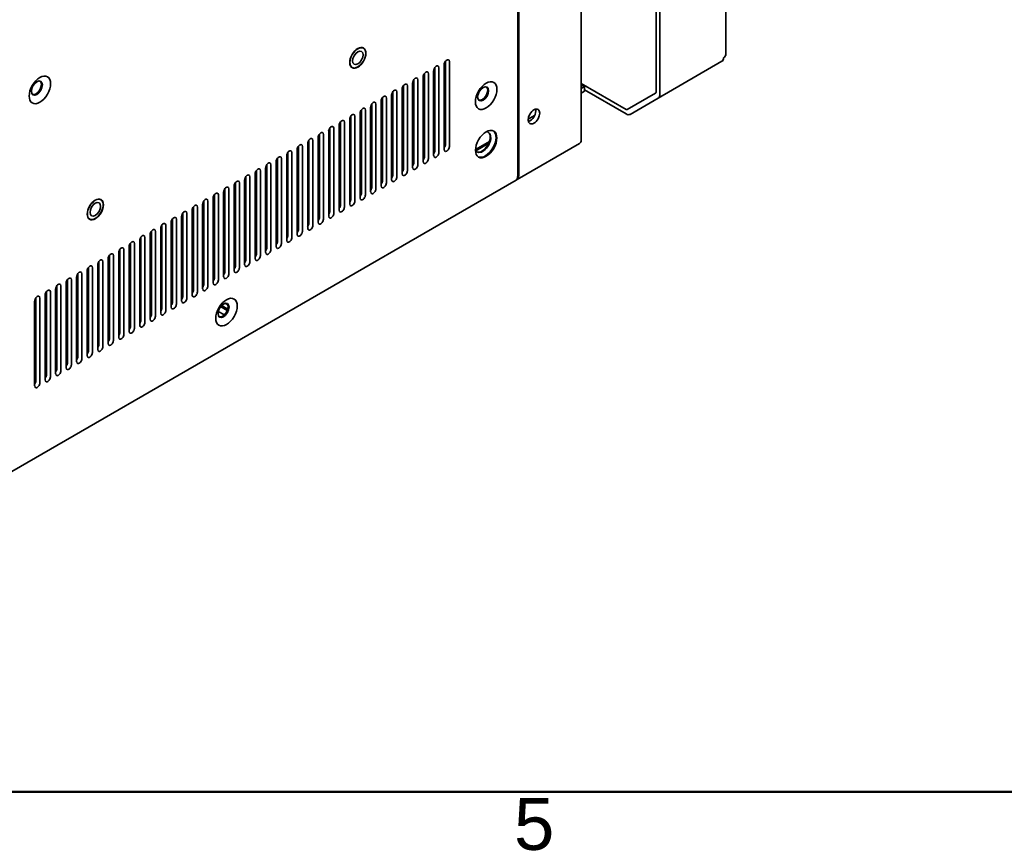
# Model space of a CAD drawing. Header units: millimetres. Extents: x 0 to 2100, y 0 to 1485.
# Tile 2 of 14: x 353 to 684, y 35 to 310. Entities that reach past the tile are written whole.
import ezdxf

# ---------------------------------------------------------------- set-up
doc = ezdxf.new("R2010")
doc.units = ezdxf.units.MM
doc.header["$LTSCALE"] = 5
for name, color, linetype, lineweight in [('Rahmen_0', 7, 'Continuous', 50), ('Rahmen_2', 7, 'Continuous', 50), ('Sichtbare Kanten(ISO)', 7, 'Continuous', 35)]:
    doc.layers.add(name, color=color, linetype=linetype, lineweight=lineweight)
doc.styles.add('Aktuell-BSI', font='arial.ttf')

# ---------------------------------------------------------------- blocks, each defined once
blk = doc.blocks.new('Ränder Standardrahmen')
at = {"layer": 'Rahmen_0', "flags": 128}
blk.add_lwpolyline([(10, 10), (10, 287), (410, 287), (410, 10), (10, 10)], dxfattribs=at)
at = {"layer": 'Rahmen_2', "insert": (103.854, 6.041), "char_height": 3.5, "attachment_point": 7, "style": 'Aktuell-BSI'}
blk.add_mtext('5', dxfattribs=at)

msp = doc.modelspace()

# ---------------------------------------------------------------- linework, layer by layer
at = {"layer": 'Sichtbare Kanten(ISO)'}
for p, q in [((590.61, 542.45), (590.61, 298.26)), ((520.52, 257.16), (520.52, 501.36)), ((520.87, 257.37), (520.87, 501.56)), ((567.1, 344.1), (567.1, 285.59)), ((568.42, 284.82), (568.42, 343.33)), ((541.91, 328.03), (541.91, 269.51)), ((468.56, 300.4), (468.14, 300.64)), ((496.21, 295.99), (496.21, 268.06)), ((497.54, 267.3), (497.54, 295.88)), ((589.3, 295.99), (567.88, 283.62)), ((589.62, 296.17), (589.3, 295.99)), ((589.58, 296.24), (589.62, 296.17)), ((590.61, 297.89), (590.53, 297.89)), ((590.61, 298.26), (590.61, 297.89)), ((464.81, 293.9), (464.39, 294.15)), ((489.14, 291.91), (489.14, 263.98)), ((490.47, 263.22), (490.47, 291.79)), ((492.23, 292.81), (492.23, 264.24)), ((492.67, 293.95), (492.67, 266.02)), ((494, 265.26), (494, 293.83)), ((495.77, 294.86), (495.77, 266.28)), ((485.16, 288.73), (485.16, 260.15)), ((485.6, 289.87), (485.6, 261.94)), ((486.93, 261.17), (486.93, 289.75)), ((488.7, 290.77), (488.7, 262.2)), ((557.05, 279.79), (541.91, 288.53)), ((478.53, 285.79), (478.53, 257.86)), ((479.86, 257.09), (479.86, 285.67)), ((481.63, 286.69), (481.63, 258.11)), ((482.07, 287.83), (482.07, 259.9)), ((483.39, 259.13), (483.39, 287.71)), ((541.91, 288.12), (543.06, 287.46)), ((543.06, 287.46), (541.91, 286.79)), ((541.91, 285.26), (543.06, 285.93)), ((543.06, 285.93), (543.06, 287.46)), ((543.06, 286.33), (557.05, 278.26)), ((566.94, 285.24), (557.42, 279.75)), ((474.56, 282.61), (474.56, 254.03)), ((475, 283.75), (475, 255.82)), ((476.32, 255.05), (476.32, 283.63)), ((478.09, 284.65), (478.09, 256.07)), ((558.36, 278.12), (567.88, 283.62)), ((467.48, 278.53), (467.48, 249.95)), ((467.93, 279.66), (467.93, 251.73)), ((469.25, 250.97), (469.25, 279.55)), ((471.02, 280.57), (471.02, 251.99)), ((471.46, 281.71), (471.46, 253.78)), ((472.79, 253.01), (472.79, 281.59)), ((460.86, 275.58), (460.86, 247.65)), ((462.18, 246.89), (462.18, 275.46)), ((463.95, 276.48), (463.95, 247.91)), ((464.39, 277.62), (464.39, 249.69)), ((465.72, 248.93), (465.72, 277.5)), ((526.24, 277.75), (524.06, 276.49)), ((456.88, 272.4), (456.88, 243.82)), ((457.32, 273.54), (457.32, 245.61)), ((458.65, 244.85), (458.65, 273.42)), ((460.41, 274.44), (460.41, 245.87)), ((450.25, 269.46), (450.25, 241.53)), ((451.57, 240.76), (451.57, 269.34)), ((453.34, 270.36), (453.34, 241.78)), ((453.78, 271.5), (453.78, 243.57)), ((455.11, 242.8), (455.11, 271.38)), ((511.02, 268.96), (506.34, 266.26)), ((443.18, 265.38), (443.18, 237.45)), ((444.5, 236.68), (444.5, 265.26)), ((446.27, 266.28), (446.27, 237.7)), ((446.71, 267.42), (446.71, 239.49)), ((448.04, 238.72), (448.04, 267.3)), ((449.81, 268.32), (449.81, 239.74)), ((510.82, 268.44), (506.41, 265.89)), ((541.36, 268.31), (520.33, 256.17)), ((439.2, 262.2), (439.2, 233.62)), ((439.64, 263.33), (439.64, 235.4)), ((440.97, 234.64), (440.97, 263.22)), ((442.74, 264.24), (442.74, 235.66)), ((432.57, 259.25), (432.57, 231.32)), ((433.9, 230.56), (433.9, 259.13)), ((435.66, 260.15), (435.66, 231.58)), ((436.11, 261.29), (436.11, 233.36)), ((437.43, 232.6), (437.43, 261.17)), ((460.41, 259.75), (460.86, 259.49)), ((464.39, 259.49), (463.95, 259.75)), ((318.98, 139.92), (519.97, 255.96)), ((428.59, 256.07), (428.59, 227.49)), ((429.04, 257.21), (429.04, 229.28)), ((430.36, 228.52), (430.36, 257.09)), ((432.13, 258.11), (432.13, 229.54)), ((453.34, 255.66), (453.78, 255.41)), ((456.88, 257.7), (457.32, 257.45)), ((457.32, 255.41), (456.88, 255.66)), ((460.86, 257.45), (460.41, 257.7)), ((460.41, 256.17), (460.86, 255.92)), ((460.41, 255.66), (460.86, 255.41)), ((463.95, 258.22), (464.39, 257.96)), ((463.95, 257.7), (464.39, 257.45)), ((464.39, 255.41), (463.95, 255.66)), ((467.93, 257.45), (467.48, 257.7)), ((467.48, 256.17), (467.93, 255.92)), ((467.48, 255.66), (467.93, 255.41)), ((471.46, 255.41), (471.02, 255.66)), ((520.33, 256.17), (519.97, 255.96)), ((421.52, 251.99), (421.52, 223.41)), ((421.96, 253.13), (421.96, 225.2)), ((423.29, 224.43), (423.29, 253.01)), ((425.06, 254.03), (425.06, 225.45)), ((425.5, 255.17), (425.5, 227.24)), ((426.83, 226.47), (426.83, 255.05)), ((449.81, 253.62), (450.25, 253.37)), ((453.78, 253.37), (453.34, 253.62)), ((453.34, 252.09), (453.78, 251.84)), ((456.88, 254.13), (457.32, 253.88)), ((456.88, 253.62), (457.32, 253.37)), ((460.86, 253.37), (460.41, 253.62)), ((460.41, 252.09), (460.86, 251.84)), ((463.95, 254.13), (464.39, 253.88)), ((463.95, 253.62), (464.39, 253.37)), ((467.93, 253.37), (467.48, 253.62)), ((467.48, 252.09), (467.93, 251.84)), ((471.02, 254.13), (471.46, 253.88)), ((471.02, 253.62), (471.41, 253.4)), ((380.18, 249.37), (379.75, 249.61)), ((414.89, 249.05), (414.89, 221.12)), ((416.22, 220.35), (416.22, 248.93)), ((417.99, 249.95), (417.99, 221.37)), ((418.43, 251.09), (418.43, 223.16)), ((419.75, 222.39), (419.75, 250.97)), ((442.74, 249.54), (443.18, 249.28)), ((446.27, 251.58), (446.71, 251.33)), ((446.71, 249.28), (446.27, 249.54)), ((450.25, 251.33), (449.81, 251.58)), ((449.81, 250.05), (450.25, 249.8)), ((449.81, 249.54), (450.25, 249.28)), ((453.34, 251.58), (453.78, 251.33)), ((453.78, 249.28), (453.34, 249.54)), ((457.32, 251.33), (456.88, 251.58)), ((456.88, 250.05), (457.32, 249.8)), ((456.88, 249.54), (457.32, 249.28)), ((460.41, 251.58), (460.86, 251.33)), ((460.86, 249.28), (460.41, 249.54)), ((464.39, 251.33), (463.95, 251.58)), ((463.95, 250.05), (464.39, 249.8)), ((463.95, 249.54), (464.34, 249.32)), ((467.48, 251.58), (467.87, 251.36)), ((410.92, 245.87), (410.92, 217.29)), ((411.36, 247), (411.36, 219.07)), ((412.68, 218.31), (412.68, 246.89)), ((414.45, 247.91), (414.45, 219.33)), ((435.66, 245.46), (436.11, 245.2)), ((439.2, 247.5), (439.64, 247.24)), ((439.64, 245.2), (439.2, 245.46)), ((443.18, 247.24), (442.74, 247.5)), ((442.74, 245.97), (443.18, 245.71)), ((442.74, 245.46), (443.18, 245.2)), ((446.27, 248.01), (446.71, 247.75)), ((446.27, 247.5), (446.71, 247.24)), ((446.71, 245.2), (446.27, 245.46)), ((450.25, 247.24), (449.81, 247.5)), ((449.81, 245.97), (450.25, 245.71)), ((449.81, 245.46), (450.25, 245.2)), ((453.34, 248.01), (453.78, 247.75)), ((453.34, 247.5), (453.78, 247.24)), ((453.78, 245.2), (453.34, 245.46)), ((457.32, 247.24), (456.88, 247.5)), ((456.88, 245.97), (457.32, 245.71)), ((456.88, 245.46), (457.27, 245.23)), ((460.41, 248.01), (460.86, 247.75)), ((460.41, 247.5), (460.8, 247.27)), ((376.43, 242.87), (376, 243.12)), ((404.29, 242.92), (404.29, 214.99)), ((405.61, 214.23), (405.61, 242.8)), ((407.38, 243.82), (407.38, 215.25)), ((407.82, 244.96), (407.82, 217.03)), ((409.15, 216.27), (409.15, 244.85)), ((432.13, 243.42), (432.57, 243.16)), ((436.11, 243.16), (435.66, 243.42)), ((439.2, 243.93), (439.64, 243.67)), ((439.2, 243.42), (439.64, 243.16)), ((443.18, 243.16), (442.74, 243.42)), ((446.27, 243.93), (446.71, 243.67)), ((446.27, 243.42), (446.71, 243.16)), ((450.25, 243.16), (449.81, 243.42)), ((453.34, 243.93), (453.78, 243.67)), ((453.34, 243.42), (453.73, 243.19)), ((397.22, 238.84), (397.22, 210.91)), ((398.54, 210.14), (398.54, 238.72)), ((400.31, 239.74), (400.31, 211.16)), ((400.75, 240.88), (400.75, 212.95)), ((402.08, 212.19), (402.08, 240.76)), ((403.84, 241.78), (403.84, 213.21)), ((425.06, 239.33), (425.5, 239.08)), ((428.59, 241.37), (429.04, 241.12)), ((429.04, 239.08), (428.59, 239.33)), ((432.57, 241.12), (432.13, 241.37)), ((432.13, 239.84), (432.57, 239.59)), ((432.13, 239.33), (432.57, 239.08)), ((435.66, 241.89), (436.11, 241.63)), ((435.66, 241.37), (436.11, 241.12)), ((436.11, 239.08), (435.66, 239.33)), ((439.64, 241.12), (439.2, 241.37)), ((439.2, 239.84), (439.64, 239.59)), ((439.2, 239.33), (439.64, 239.08)), ((442.74, 241.89), (443.18, 241.63)), ((442.74, 241.37), (443.18, 241.12)), ((443.18, 239.08), (442.74, 239.33)), ((446.71, 241.12), (446.27, 241.37)), ((446.27, 239.84), (446.71, 239.59)), ((446.27, 239.33), (446.66, 239.11)), ((449.81, 241.89), (450.25, 241.63)), ((449.81, 241.37), (450.2, 241.15)), ((393.24, 235.66), (393.24, 207.08)), ((393.68, 236.8), (393.68, 208.87)), ((395.01, 208.1), (395.01, 236.68)), ((396.77, 237.7), (396.77, 209.12)), ((421.52, 237.29), (421.96, 237.04)), ((425.5, 237.04), (425.06, 237.29)), ((425.06, 235.76), (425.5, 235.51)), ((428.59, 237.8), (429.04, 237.55)), ((428.59, 237.29), (429.04, 237.04)), ((432.57, 237.04), (432.13, 237.29)), ((432.13, 235.76), (432.57, 235.51)), ((435.66, 237.8), (436.11, 237.55)), ((435.66, 237.29), (436.11, 237.04)), ((439.64, 237.04), (439.2, 237.29)), ((439.2, 235.76), (439.64, 235.51)), ((442.74, 237.8), (443.18, 237.55)), ((442.74, 237.29), (443.12, 237.07)), ((386.61, 232.72), (386.61, 204.79)), ((387.93, 204.02), (387.93, 232.6)), ((389.7, 233.62), (389.7, 205.04)), ((390.14, 234.76), (390.14, 206.83)), ((391.47, 206.06), (391.47, 234.64)), ((414.45, 233.21), (414.89, 232.95)), ((417.99, 235.25), (418.43, 235)), ((418.43, 232.95), (417.99, 233.21)), ((421.96, 235), (421.52, 235.25)), ((421.52, 233.72), (421.96, 233.47)), ((421.52, 233.21), (421.96, 232.95)), ((425.06, 235.25), (425.5, 235)), ((425.5, 232.95), (425.06, 233.21)), ((429.04, 235), (428.59, 235.25)), ((428.59, 233.72), (429.04, 233.47)), ((428.59, 233.21), (429.04, 232.95)), ((432.13, 235.25), (432.57, 235)), ((432.57, 232.95), (432.13, 233.21)), ((436.11, 235), (435.66, 235.25)), ((435.66, 233.72), (436.11, 233.47)), ((435.66, 233.21), (436.05, 232.99)), ((439.2, 235.25), (439.59, 235.03)), ((382.63, 229.54), (382.63, 200.96)), ((383.07, 230.67), (383.07, 202.74)), ((384.4, 201.98), (384.4, 230.56)), ((386.17, 231.58), (386.17, 203)), ((407.38, 229.13), (407.82, 228.87)), ((410.92, 231.17), (411.36, 230.91)), ((411.36, 228.87), (410.92, 229.13)), ((414.89, 230.91), (414.45, 231.17)), ((414.45, 229.64), (414.89, 229.38)), ((414.45, 229.13), (414.89, 228.87)), ((417.99, 231.68), (418.43, 231.42)), ((417.99, 231.17), (418.43, 230.91)), ((418.43, 228.87), (417.99, 229.13)), ((421.96, 230.91), (421.52, 231.17)), ((421.52, 229.64), (421.96, 229.38)), ((421.52, 229.13), (421.96, 228.87)), ((425.06, 231.68), (425.5, 231.42)), ((425.06, 231.17), (425.5, 230.91)), ((425.5, 228.87), (425.06, 229.13)), ((429.04, 230.91), (428.59, 231.17)), ((428.59, 229.64), (429.04, 229.38)), ((428.59, 229.13), (428.98, 228.9)), ((432.13, 231.68), (432.57, 231.42)), ((432.13, 231.17), (432.52, 230.94)), ((375.56, 225.45), (375.56, 196.88)), ((376, 226.59), (376, 198.66)), ((377.33, 197.9), (377.33, 226.47)), ((379.1, 227.49), (379.1, 198.92)), ((379.54, 228.63), (379.54, 200.7)), ((380.86, 199.94), (380.86, 228.52)), ((403.84, 227.09), (404.29, 226.83)), ((407.82, 226.83), (407.38, 227.09)), ((407.38, 225.56), (407.82, 225.3)), ((410.92, 227.6), (411.36, 227.34)), ((410.92, 227.09), (411.36, 226.83)), ((414.89, 226.83), (414.45, 227.09)), ((414.45, 225.56), (414.89, 225.3)), ((417.99, 227.6), (418.43, 227.34)), ((417.99, 227.09), (418.43, 226.83)), ((421.96, 226.83), (421.52, 227.09)), ((421.52, 225.56), (421.96, 225.3)), ((425.06, 227.6), (425.5, 227.34)), ((425.06, 227.09), (425.45, 226.86)), ((368.93, 222.51), (368.93, 194.58)), ((370.26, 193.81), (370.26, 222.39)), ((372.02, 223.41), (372.02, 194.83)), ((372.47, 224.55), (372.47, 196.62)), ((373.79, 195.86), (373.79, 224.43)), ((396.77, 223), (397.22, 222.75)), ((400.31, 225.05), (400.75, 224.79)), ((400.75, 222.75), (400.31, 223)), ((404.29, 224.79), (403.84, 225.05)), ((403.84, 223.51), (404.29, 223.26)), ((403.84, 223), (404.29, 222.75)), ((407.38, 225.05), (407.82, 224.79)), ((407.82, 222.75), (407.38, 223)), ((411.36, 224.79), (410.92, 225.05)), ((410.92, 223.51), (411.36, 223.26)), ((410.92, 223), (411.36, 222.75)), ((414.45, 225.05), (414.89, 224.79)), ((414.89, 222.75), (414.45, 223)), ((418.43, 224.79), (417.99, 225.05)), ((417.99, 223.51), (418.43, 223.26)), ((417.99, 223), (418.38, 222.78)), ((421.52, 225.05), (421.91, 224.82)), ((364.95, 219.33), (364.95, 190.75)), ((365.4, 220.47), (365.4, 192.54)), ((366.72, 191.77), (366.72, 220.35)), ((368.49, 221.37), (368.49, 192.79)), ((389.7, 218.92), (390.14, 218.67)), ((393.24, 220.96), (393.68, 220.71)), ((393.68, 218.67), (393.24, 218.92)), ((397.22, 220.71), (396.77, 220.96)), ((396.77, 219.43), (397.22, 219.18)), ((396.77, 218.92), (397.22, 218.67)), ((400.31, 221.47), (400.75, 221.22)), ((400.31, 220.96), (400.75, 220.71)), ((400.75, 218.67), (400.31, 218.92)), ((404.29, 220.71), (403.84, 220.96)), ((403.84, 219.43), (404.29, 219.18)), ((403.84, 218.92), (404.29, 218.67)), ((407.38, 221.47), (407.82, 221.22)), ((407.38, 220.96), (407.82, 220.71)), ((407.82, 218.67), (407.38, 218.92)), ((411.36, 220.71), (410.92, 220.96)), ((410.92, 219.43), (411.36, 219.18)), ((410.92, 218.92), (411.3, 218.7)), ((414.45, 221.47), (414.89, 221.22)), ((414.45, 220.96), (414.84, 220.74)), ((358.32, 216.39), (358.32, 188.46)), ((359.65, 187.69), (359.65, 216.27)), ((361.42, 217.29), (361.42, 188.71)), ((361.86, 218.43), (361.86, 190.5)), ((363.19, 189.73), (363.19, 218.31)), ((386.17, 216.88), (386.61, 216.62)), ((390.14, 216.62), (389.7, 216.88)), ((393.24, 217.39), (393.68, 217.14)), ((393.24, 216.88), (393.68, 216.62)), ((397.22, 216.62), (396.77, 216.88)), ((400.31, 217.39), (400.75, 217.14)), ((400.31, 216.88), (400.75, 216.62)), ((404.29, 216.62), (403.84, 216.88)), ((407.38, 217.39), (407.82, 217.14)), ((407.38, 216.88), (407.77, 216.66)), ((357.88, 215.25), (357.88, 186.67)), ((379.1, 212.8), (379.54, 212.54)), ((382.63, 214.84), (383.07, 214.58)), ((383.07, 212.54), (382.63, 212.8)), ((386.61, 214.58), (386.17, 214.84)), ((386.17, 213.31), (386.61, 213.05)), ((386.17, 212.8), (386.61, 212.54)), ((389.7, 215.35), (390.14, 215.09)), ((389.7, 214.84), (390.14, 214.58)), ((390.14, 212.54), (389.7, 212.8)), ((393.68, 214.58), (393.24, 214.84)), ((393.24, 213.31), (393.68, 213.05)), ((393.24, 212.8), (393.68, 212.54)), ((396.77, 215.35), (397.22, 215.09)), ((396.77, 214.84), (397.22, 214.58)), ((397.22, 212.54), (396.77, 212.8)), ((400.75, 214.58), (400.31, 214.84)), ((400.31, 213.31), (400.75, 213.05)), ((400.31, 212.8), (400.7, 212.57)), ((403.84, 215.35), (404.29, 215.09)), ((403.84, 214.84), (404.23, 214.61)), ((420.51, 213.38), (422.75, 212.09)), ((420.81, 213.72), (422.9, 212.51)), ((422.91, 214.04), (422.12, 214.49)), ((375.56, 210.76), (376, 210.5)), ((379.54, 210.5), (379.1, 210.76)), ((379.1, 209.23), (379.54, 208.97)), ((382.63, 211.27), (383.07, 211.01)), ((382.63, 210.76), (383.07, 210.5)), ((386.61, 210.5), (386.17, 210.76)), ((386.17, 209.23), (386.61, 208.97)), ((389.7, 211.27), (390.14, 211.01)), ((389.7, 210.76), (390.14, 210.5)), ((393.68, 210.5), (393.24, 210.76)), ((393.24, 209.23), (393.68, 208.97)), ((396.77, 211.27), (397.22, 211.01)), ((396.77, 210.76), (397.16, 210.53)), ((421.77, 210.61), (419.72, 211.79)), ((419.8, 210.22), (420.37, 209.89)), ((368.49, 206.67), (368.93, 206.42)), ((372.02, 208.72), (372.47, 208.46)), ((372.47, 206.42), (372.02, 206.67)), ((376, 208.46), (375.56, 208.72)), ((375.56, 207.18), (376, 206.93)), ((375.56, 206.67), (376, 206.42)), ((379.1, 208.72), (379.54, 208.46)), ((379.54, 206.42), (379.1, 206.67)), ((383.07, 208.46), (382.63, 208.72)), ((382.63, 207.18), (383.07, 206.93)), ((382.63, 206.67), (383.07, 206.42)), ((386.17, 208.72), (386.61, 208.46)), ((386.61, 206.42), (386.17, 206.67)), ((390.14, 208.46), (389.7, 208.72)), ((389.7, 207.18), (390.14, 206.93)), ((389.7, 206.67), (390.09, 206.45)), ((393.24, 208.72), (393.63, 208.49)), ((361.42, 202.59), (361.86, 202.34)), ((364.95, 204.63), (365.4, 204.38)), ((365.4, 202.34), (364.95, 202.59)), ((368.93, 204.38), (368.49, 204.63)), ((368.49, 203.1), (368.93, 202.85)), ((368.49, 202.59), (368.93, 202.34)), ((372.02, 205.14), (372.47, 204.89)), ((372.02, 204.63), (372.47, 204.38)), ((372.47, 202.34), (372.02, 202.59)), ((376, 204.38), (375.56, 204.63)), ((375.56, 203.1), (376, 202.85)), ((375.56, 202.59), (376, 202.34)), ((379.1, 205.14), (379.54, 204.89)), ((379.1, 204.63), (379.54, 204.38)), ((379.54, 202.34), (379.1, 202.59)), ((383.07, 204.38), (382.63, 204.63)), ((382.63, 203.1), (383.07, 202.85)), ((382.63, 202.59), (383.02, 202.37)), ((386.17, 205.14), (386.61, 204.89)), ((386.17, 204.63), (386.56, 204.41)), ((357.88, 200.55), (358.32, 200.29)), ((361.86, 200.29), (361.42, 200.55)), ((361.42, 199.02), (361.86, 198.76)), ((364.95, 201.06), (365.4, 200.81)), ((364.95, 200.55), (365.4, 200.29)), ((368.93, 200.29), (368.49, 200.55)), ((368.49, 199.02), (368.93, 198.76)), ((372.02, 201.06), (372.47, 200.81)), ((372.02, 200.55), (372.47, 200.29)), ((376, 200.29), (375.56, 200.55)), ((375.56, 199.02), (376, 198.76)), ((379.1, 201.06), (379.54, 200.81)), ((379.1, 200.55), (379.48, 200.33)), ((358.32, 198.25), (357.88, 198.51)), ((357.88, 196.98), (358.32, 196.72)), ((357.88, 196.47), (358.32, 196.21)), ((361.42, 198.51), (361.86, 198.25)), ((361.86, 196.21), (361.42, 196.47)), ((365.4, 198.25), (364.95, 198.51)), ((364.95, 196.98), (365.4, 196.72)), ((364.95, 196.47), (365.4, 196.21)), ((368.49, 198.51), (368.93, 198.25)), ((368.93, 196.21), (368.49, 196.47)), ((372.47, 198.25), (372.02, 198.51)), ((372.02, 196.98), (372.47, 196.72)), ((372.02, 196.47), (372.41, 196.24)), ((375.56, 198.51), (375.95, 198.28)), ((358.32, 194.17), (357.88, 194.43)), ((357.88, 192.9), (358.32, 192.64)), ((357.88, 192.39), (358.32, 192.13)), ((361.42, 194.94), (361.86, 194.68)), ((361.42, 194.43), (361.86, 194.17)), ((361.86, 192.13), (361.42, 192.39)), ((365.4, 194.17), (364.95, 194.43)), ((364.95, 192.9), (365.4, 192.64)), ((364.95, 192.39), (365.34, 192.16)), ((368.49, 194.94), (368.93, 194.68)), ((368.49, 194.43), (368.88, 194.2)), ((358.32, 190.09), (357.88, 190.34)), ((361.42, 190.85), (361.86, 190.6)), ((361.42, 190.34), (361.81, 190.12)), ((357.88, 188.81), (358.32, 188.56)), ((357.88, 188.3), (358.27, 188.08))]:
    msp.add_line(p, q, dxfattribs=at)
for centre, major_axis in [((466.69, 297.15), (1.92, 3.33)), ((466.69, 297.15), (1.88, 3.25)), ((466.69, 297.15), (1.25, 2.17)), ((359.65, 286.38), (2.56, 4.43)), ((358.63, 286.97), (1.31, 2.27)), ((509.91, 284.45), (2.56, 4.43)), ((508.89, 285.03), (1.31, 2.27)), ((526, 277.4), (1.37, 2.38)), ((509.91, 268.12), (2.53, 4.38)), ((378.3, 246.12), (1.92, 3.33)), ((378.3, 246.12), (1.88, 3.25)), ((378.3, 246.12), (1.25, 2.17)), ((422.49, 211.52), (2.56, 4.43)), ((421.48, 212.11), (1.31, 2.27))]:
    msp.add_ellipse(centre, major_axis=major_axis, ratio=0.57735, dxfattribs=at)
for centre, major_axis, start_param, end_param in [((496.65, 295.37), (0.62, 1.08), 5.497787, 8.63938), ((587.98, 298.26), (1.31, -2.27), 0, 0.785398), ((587.98, 298.26), (2.62, 0), 5.497787, 6.283185), ((489.58, 291.28), (0.62, 1.08), 5.497787, 8.63938), ((493.12, 293.32), (0.62, 1.08), 5.497787, 8.63938), ((358.32, 287.15), (1.31, 2.27), 3.259718, 6.16506), ((482.51, 287.2), (0.62, 1.08), 5.497787, 8.63938), ((486.05, 289.24), (0.62, 1.08), 5.497787, 8.63938), ((478.97, 285.16), (0.62, 1.08), 5.497787, 8.63938), ((508.58, 285.21), (1.31, 2.27), 3.259718, 6.16506), ((566.57, 285.89), (0.375, -0.65), 0, 0.785398), ((471.9, 281.08), (0.62, 1.08), 5.497787, 8.63938), ((475.44, 283.12), (0.62, 1.08), 5.497787, 8.63938), ((566.57, 285.89), (1.31, -2.27), 0, 0.785398), ((468.37, 279.04), (0.62, 1.08), 5.497787, 8.63938), ((524.67, 278.17), (-1.37, -2.38), 0.503071, 2.638522), ((557.05, 280.4), (0.375, -0.65), 5.497787, 6.283185), ((461.3, 274.95), (0.62, 1.08), 5.497787, 8.63938), ((464.83, 276.99), (0.62, 1.08), 5.497787, 8.63938), ((557.05, 280.4), (1.31, -2.27), 5.497787, 6.283185), ((454.23, 270.87), (0.62, 1.08), 5.497787, 8.63938), ((457.76, 272.91), (0.62, 1.08), 5.497787, 8.63938), ((454.4, 273.01), (2.62, 0), 5.949617, 6.310318), ((454.4, 272.66), (2.62, 0), 0.118126, 0.18857), ((508.76, 268.78), (-1.91, -3.3), 5.945073, 9.762891), ((508.58, 268.88), (1.91, 3.3), 3.187977, 6.236801), ((509.65, 268.27), (2.53, 4.38), 3.193995, 6.230783), ((450.69, 268.83), (0.62, 1.08), 5.497787, 8.63938), ((540.05, 270.58), (1.31, -2.27), 0, 0.785398), ((443.62, 264.75), (0.62, 1.08), 5.497787, 8.63938), ((447.15, 266.79), (0.62, 1.08), 5.497787, 8.63938), ((491.79, 265.51), (-0.62, -1.08), 1.308997, 2.356194), ((493.12, 264.75), (-0.62, -1.08), 5.497787, 8.63938), ((495.33, 267.55), (-0.62, -1.08), 1.308997, 2.356194), ((496.65, 266.79), (-0.62, -1.08), 5.497787, 8.63938), ((440.08, 262.71), (0.62, 1.08), 5.497787, 8.63938), ((484.72, 261.43), (-0.62, -1.08), 1.308997, 2.356194), ((488.26, 263.47), (-0.62, -1.08), 1.308997, 2.356194), ((489.58, 262.71), (-0.62, -1.08), 5.497787, 8.63938), ((433.01, 258.62), (0.62, 1.08), 5.497787, 8.63938), ((436.55, 260.66), (0.62, 1.08), 5.497787, 8.63938), ((456.52, 258.93), (-1.25, 0), 4.022572, 4.425632), ((460.06, 260.97), (-1.25, 0), 4.022572, 4.425632), ((460.06, 259.44), (1.25, 0), 0.880979, 1.28404), ((481.18, 259.39), (-0.62, -1.08), 1.308997, 2.356194), ((482.51, 258.62), (-0.62, -1.08), 5.497787, 8.63938), ((486.05, 260.66), (-0.62, -1.08), 5.497787, 8.63938), ((425.94, 254.54), (0.62, 1.08), 5.497787, 8.63938), ((429.48, 256.58), (0.62, 1.08), 5.497787, 8.63938), ((449.45, 254.85), (-1.25, 0), 4.022572, 4.425632), ((452.99, 256.89), (-1.25, 0), 4.022572, 4.425632), ((452.99, 255.36), (1.25, 0), 0.880979, 1.28404), ((456.52, 257.4), (1.25, 0), 0.880979, 1.28404), ((474.11, 255.31), (-0.62, -1.08), 1.308997, 2.356194), ((477.65, 257.35), (-0.62, -1.08), 1.308997, 2.356194), ((478.97, 256.58), (-0.62, -1.08), 5.497787, 8.63938), ((518.66, 258.24), (1.31, -2.27), 0, 0.785398), ((519.01, 258.44), (1.31, -2.27), 0, 0.785398), ((422.41, 252.5), (0.62, 1.08), 5.497787, 8.63938), ((445.92, 252.81), (-1.25, 0), 4.022572, 4.425632), ((449.45, 253.32), (1.25, 0), 0.880979, 1.28404), ((470.58, 253.27), (-0.62, -1.08), 1.308997, 2.356194), ((471.9, 252.5), (-0.62, -1.08), 5.497787, 8.63938), ((475.44, 254.54), (-0.62, -1.08), 5.497787, 8.63938), ((415.34, 248.42), (0.62, 1.08), 5.497787, 8.63938), ((418.87, 250.46), (0.62, 1.08), 5.497787, 8.63938), ((438.85, 248.72), (-1.25, 0), 4.022572, 4.425632), ((442.38, 250.76), (-1.25, 0), 4.022572, 4.425632), ((442.38, 249.23), (1.25, 0), 0.880979, 1.28404), ((445.92, 251.27), (1.25, 0), 0.880979, 1.28404), ((463.51, 249.18), (-0.62, -1.08), 1.308997, 2.356194), ((464.83, 248.42), (-0.62, -1.08), 5.497787, 8.63938), ((467.04, 251.22), (-0.62, -1.08), 1.308997, 2.356194), ((468.37, 250.46), (-0.62, -1.08), 5.497787, 8.63938), ((408.26, 244.33), (0.62, 1.08), 5.497787, 8.63938), ((411.8, 246.38), (0.62, 1.08), 5.497787, 8.63938), ((435.31, 246.68), (-1.25, 0), 4.022572, 4.425632), ((435.31, 245.15), (1.25, 0), 0.880979, 1.28404), ((438.85, 247.19), (1.25, 0), 0.880979, 1.28404), ((456.44, 245.1), (-0.62, -1.08), 1.308997, 2.356194), ((459.97, 247.14), (-0.62, -1.08), 1.308997, 2.356194), ((461.3, 246.38), (-0.62, -1.08), 5.497787, 8.63938), ((404.73, 242.29), (0.62, 1.08), 5.497787, 8.63938), ((428.24, 242.6), (-1.25, 0), 4.022572, 4.425632), ((431.78, 244.64), (-1.25, 0), 4.022572, 4.425632), ((431.78, 243.11), (1.25, 0), 0.880979, 1.28404), ((452.9, 243.06), (-0.62, -1.08), 1.308997, 2.356194), ((454.23, 242.29), (-0.62, -1.08), 5.497787, 8.63938), ((457.76, 244.33), (-0.62, -1.08), 5.497787, 8.63938), ((397.66, 238.21), (0.62, 1.08), 5.497787, 8.63938), ((401.19, 240.25), (0.62, 1.08), 5.497787, 8.63938), ((421.17, 238.52), (-1.25, 0), 4.022572, 4.425632), ((424.7, 240.56), (-1.25, 0), 4.022572, 4.425632), ((424.7, 239.03), (1.25, 0), 0.880979, 1.28404), ((428.24, 241.07), (1.25, 0), 0.880979, 1.28404), ((445.83, 238.98), (-0.62, -1.08), 1.308997, 2.356194), ((447.15, 238.21), (-0.62, -1.08), 5.497787, 8.63938), ((449.36, 241.02), (-0.62, -1.08), 1.308997, 2.356194), ((450.69, 240.25), (-0.62, -1.08), 5.497787, 8.63938), ((390.59, 234.13), (0.62, 1.08), 5.497787, 8.63938), ((394.12, 236.17), (0.62, 1.08), 5.497787, 8.63938), ((417.63, 236.48), (-1.25, 0), 4.022572, 4.425632), ((417.63, 234.95), (1.25, 0), 0.880979, 1.28404), ((421.17, 236.99), (1.25, 0), 0.880979, 1.28404), ((438.76, 234.89), (-0.62, -1.08), 1.308997, 2.356194), ((442.29, 236.94), (-0.62, -1.08), 1.308997, 2.356194), ((443.62, 236.17), (-0.62, -1.08), 5.497787, 8.63938), ((387.05, 232.09), (0.62, 1.08), 5.497787, 8.63938), ((410.56, 232.39), (-1.25, 0), 4.022572, 4.425632), ((414.1, 234.43), (-1.25, 0), 4.022572, 4.425632), ((414.1, 232.9), (1.25, 0), 0.880979, 1.28404), ((435.22, 232.85), (-0.62, -1.08), 1.308997, 2.356194), ((436.55, 232.09), (-0.62, -1.08), 5.497787, 8.63938), ((440.08, 234.13), (-0.62, -1.08), 5.497787, 8.63938), ((379.98, 228), (0.62, 1.08), 5.497787, 8.63938), ((383.52, 230.05), (0.62, 1.08), 5.497787, 8.63938), ((403.49, 228.31), (-1.25, 0), 4.022572, 4.425632), ((407.03, 230.35), (-1.25, 0), 4.022572, 4.425632), ((407.03, 228.82), (1.25, 0), 0.880979, 1.28404), ((410.56, 230.86), (1.25, 0), 0.880979, 1.28404), ((428.15, 228.77), (-0.62, -1.08), 1.308997, 2.356194), ((431.69, 230.81), (-0.62, -1.08), 1.308997, 2.356194), ((433.01, 230.05), (-0.62, -1.08), 5.497787, 8.63938), ((376.44, 225.96), (0.62, 1.08), 5.497787, 8.63938), ((399.96, 226.27), (-1.25, 0), 4.022572, 4.425632), ((403.49, 226.78), (1.25, 0), 0.880979, 1.28404), ((424.62, 226.73), (-0.62, -1.08), 1.308997, 2.356194), ((425.94, 225.96), (-0.62, -1.08), 5.497787, 8.63938), ((429.48, 228), (-0.62, -1.08), 5.497787, 8.63938), ((369.37, 221.88), (0.62, 1.08), 5.497787, 8.63938), ((372.91, 223.92), (0.62, 1.08), 5.497787, 8.63938), ((392.88, 222.19), (-1.25, 0), 4.022572, 4.425632), ((396.42, 224.23), (-1.25, 0), 4.022572, 4.425632), ((396.42, 222.7), (1.25, 0), 0.880979, 1.28404), ((399.96, 224.74), (1.25, 0), 0.880979, 1.28404), ((417.54, 222.65), (-0.62, -1.08), 1.308997, 2.356194), ((418.87, 221.88), (-0.62, -1.08), 5.497787, 8.63938), ((421.08, 224.69), (-0.62, -1.08), 1.308997, 2.356194), ((422.41, 223.92), (-0.62, -1.08), 5.497787, 8.63938), ((362.3, 217.8), (0.62, 1.08), 5.497787, 8.63938), ((365.84, 219.84), (0.62, 1.08), 5.497787, 8.63938), ((389.35, 220.15), (-1.25, 0), 4.022572, 4.425632), ((389.35, 218.62), (1.25, 0), 0.880979, 1.28404), ((392.88, 220.66), (1.25, 0), 0.880979, 1.28404), ((410.47, 218.56), (-0.62, -1.08), 1.308997, 2.356194), ((414.01, 220.61), (-0.62, -1.08), 1.308997, 2.356194), ((415.34, 219.84), (-0.62, -1.08), 5.497787, 8.63938), ((358.77, 215.76), (0.62, 1.08), 5.497787, 8.63938), ((382.28, 216.06), (-1.25, 0), 4.022572, 4.425632), ((385.81, 218.1), (-1.25, 0), 4.022572, 4.425632), ((385.81, 216.57), (1.25, 0), 0.880979, 1.28404), ((406.94, 216.52), (-0.62, -1.08), 1.308997, 2.356194), ((408.26, 215.76), (-0.62, -1.08), 5.497787, 8.63938), ((411.8, 217.8), (-0.62, -1.08), 5.497787, 8.63938), ((375.21, 211.98), (-1.25, 0), 4.022572, 4.425632), ((378.74, 214.02), (-1.25, 0), 4.022572, 4.425632), ((378.74, 212.49), (1.25, 0), 0.880979, 1.28404), ((382.28, 214.53), (1.25, 0), 0.880979, 1.28404), ((399.87, 212.44), (-0.62, -1.08), 1.308997, 2.356194), ((403.4, 214.48), (-0.62, -1.08), 1.308997, 2.356194), ((404.73, 213.72), (-0.62, -1.08), 5.497787, 8.63938), ((421.17, 212.29), (1.31, 2.27), 3.259718, 6.16506), ((371.67, 209.94), (-1.25, 0), 4.022572, 4.425632), ((371.67, 208.41), (1.25, 0), 0.880979, 1.28404), ((375.21, 210.45), (1.25, 0), 0.880979, 1.28404), ((396.33, 210.4), (-0.62, -1.08), 1.308997, 2.356194), ((397.66, 209.63), (-0.62, -1.08), 5.497787, 8.63938), ((401.19, 211.67), (-0.62, -1.08), 5.497787, 8.63938), ((364.6, 205.86), (-1.25, 0), 4.022572, 4.425632), ((368.14, 207.9), (-1.25, 0), 4.022572, 4.425632), ((368.14, 206.37), (1.25, 0), 0.880979, 1.28404), ((389.26, 206.32), (-0.62, -1.08), 1.308997, 2.356194), ((390.59, 205.55), (-0.62, -1.08), 5.497787, 8.63938), ((392.8, 208.36), (-0.62, -1.08), 1.308997, 2.356194), ((394.12, 207.59), (-0.62, -1.08), 5.497787, 8.63938), ((357.53, 201.77), (-1.25, 0), 4.022572, 4.425632), ((361.06, 203.82), (-1.25, 0), 4.022572, 4.425632), ((361.06, 202.29), (1.25, 0), 0.880979, 1.28404), ((364.6, 204.33), (1.25, 0), 0.880979, 1.28404), ((382.19, 202.23), (-0.62, -1.08), 1.308997, 2.356194), ((385.72, 204.28), (-0.62, -1.08), 1.308997, 2.356194), ((387.05, 203.51), (-0.62, -1.08), 5.497787, 8.63938), ((357.53, 200.24), (1.25, 0), 0.880979, 1.28404), ((378.65, 200.19), (-0.62, -1.08), 1.308997, 2.356194), ((379.98, 199.43), (-0.62, -1.08), 5.497787, 8.63938), ((383.52, 201.47), (-0.62, -1.08), 5.497787, 8.63938), ((371.58, 196.11), (-0.62, -1.08), 1.308997, 2.356194), ((372.91, 195.34), (-0.62, -1.08), 5.497787, 8.63938), ((375.12, 198.15), (-0.62, -1.08), 1.308997, 2.356194), ((376.44, 197.39), (-0.62, -1.08), 5.497787, 8.63938), ((364.51, 192.03), (-0.62, -1.08), 1.308997, 2.356194), ((368.05, 194.07), (-0.62, -1.08), 1.308997, 2.356194), ((369.37, 193.3), (-0.62, -1.08), 5.497787, 8.63938), ((360.98, 189.99), (-0.62, -1.08), 1.308997, 2.356194), ((362.3, 189.22), (-0.62, -1.08), 5.497787, 8.63938), ((365.84, 191.26), (-0.62, -1.08), 5.497787, 8.63938), ((357.44, 187.95), (-0.62, -1.08), 1.308997, 2.356194), ((358.77, 187.18), (-0.62, -1.08), 5.497787, 8.63938)]:
    msp.add_ellipse(centre, major_axis=major_axis, ratio=0.57735, start_param=start_param, end_param=end_param, dxfattribs=at)

# ---------------------------------------------------------------- block references
at = {"xscale": 5, "yscale": 5, "zscale": 5}
msp.add_blockref('Ränder Standardrahmen', (0, 0), dxfattribs=at)

doc.saveas('drawing.dxf')
